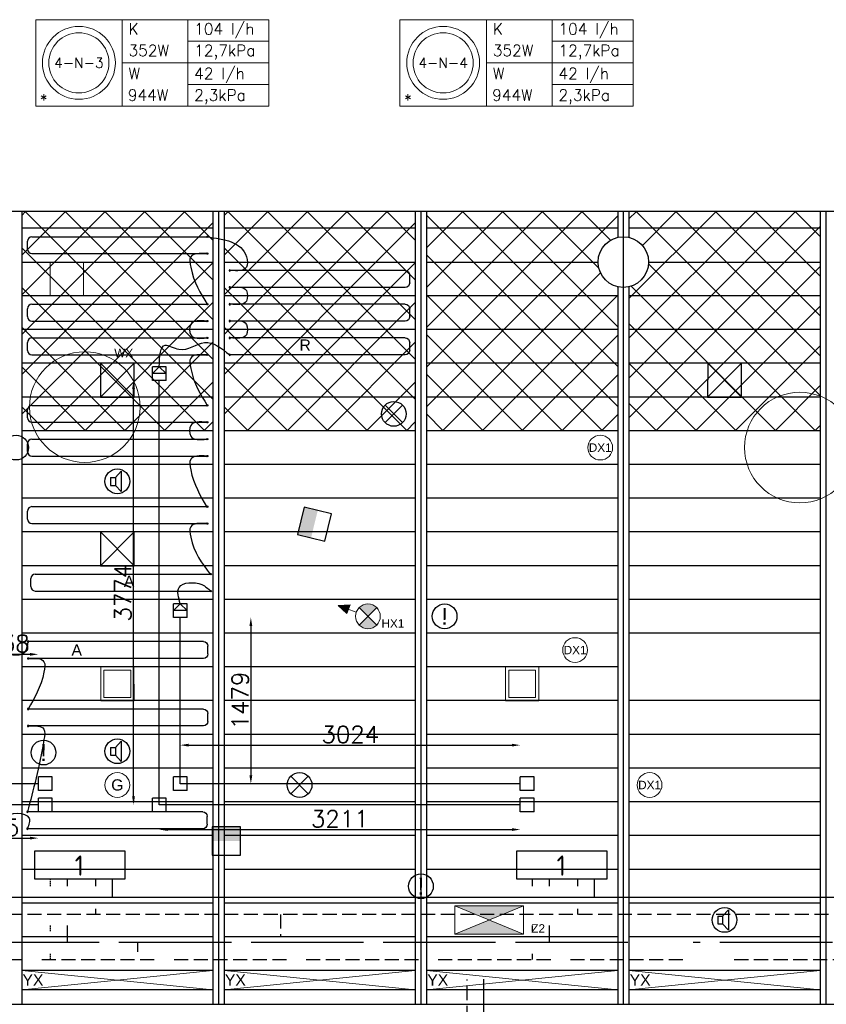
# Model space of a CAD drawing. Extents: x 51386 to 741080, y -643930 to -279818.
# Tile 15 of 34: x 337382 to 344555, y -289561 to -280806. Entities that reach past the tile are written whole.
import ezdxf
from ezdxf.enums import TextEntityAlignment as Align

# ---------------------------------------------------------------- set-up
doc = ezdxf.new("R2010")
doc.units = 0
doc.header["$LTSCALE"] = 25
for name, pattern in [('2322105', [47, 40, -7]), ('2322106', [47, 5, -2, 5, -2, 5, -2, 5, -2, 5, -2, 5, -7]), ('2322107', [2000, 1000, 1000]), ('2322108', [7, 5, -2]), ('DASHED', [0.75, 0.5, -0.25])]:
    doc.linetypes.add(name, pattern=pattern)
doc.layers.get('0').update_dxf_attribs({"linetype": 'CONTINUOUS'})
doc.layers.get('DEFPOINTS').update_dxf_attribs({"linetype": 'CONTINUOUS'})
for name, color, linetype in [('000Vermogens2', 7, 'CONTINUOUS'), ('60', 7, 'CONTINUOUS'), ('KP-bandraster', 5, 'CONTINUOUS'), ('KP-koppelingen', 6, 'CONTINUOUS'), ('KP-leidingen(aanvoer)', 5, 'CONTINUOUS'), ('KP-leidingen(retour)', 1, 'CONTINUOUS'), ('KP-Lucht aanvoer', 6, 'CONTINUOUS'), ('KP-lucht centreline', 2, 'CONTINUOUS'), ('KP-maatvoering', 7, 'CONTINUOUS'), ('KP-Melders', 3, 'CONTINUOUS'), ('KP-Oppervlak', 3, 'CONTINUOUS'), ('KP-panelen', 1, 'CONTINUOUS'), ('KP-registers', 4, 'CONTINUOUS'), ('KP-slangen', 7, 'CONTINUOUS'), ('KP-tekst', 7, 'CONTINUOUS'), ('SYM-W', 7, 'CONTINUOUS'), ('Thermostaat', 160, 'CONTINUOUS'), ('WL5501--', 130, 'CONTINUOUS'), ('WL5501-GKW', 4, 'CONTINUOUS'), ('WL5502--', 130, 'CONTINUOUS'), ('WL561---_AANVOER', 10, 'CONTINUOUS'), ('WL561---_RETOUR', 10, 'CONTINUOUS')]:
    doc.layers.add(name, color=color, linetype=linetype)
for name, color, linetype, lineweight in [('KP-Aluminium', 8, 'CONTINUOUS', 18), ('KP-Lucht retour', 3, 'CONTINUOUS', 18), ('KP-Verlichting', 2, 'CONTINUOUS', 18)]:
    doc.layers.add(name, color=color, linetype=linetype, lineweight=lineweight)
doc.styles.add('arial', font='ARIAL.TTF')
doc.styles.add('BURO-018', font='ISO96.shx', dxfattribs={"height": 90})
doc.styles.add('ISO', font='ISO.SHX')
doc.styles.add('VERWOL-1', font='ROMANS.SHX')
doc.dimstyles.new('MARTIN', dxfattribs={"dimscale": 0, "dimtxt": 50, "dimasz": 75, "dimexe": 4, "dimexo": 4, "dimgap": 20, "dimtad": 1, "dimdec": 0, "dimrnd": 0.01, "dimzin": 1, "dimdsep": 46, "dimtxsty": 'VERWOL-1', "dimcen": -25, "dimdle": 1, "dimclrd": 7, "dimclre": 2, "dimclrt": 7, "dimadec": 0, "dimazin": 0, "dimtfac": 1, "dimtdec": 0, "dimtix": 1, "dimtofl": 0, "dimtmove": 0, "dimatfit": 3, "dimldrblk": 'OBLIQUE', "dimfxl": 0, "dimtvp": 33.333333, "dimtolj": 1, "dimtzin": 1, "dimarcsym": 0})
pattern_1 = [(45, (139619.77, -45455.28), (-176.7767, 176.7767), []), (135, (139619.77, -45455.28), (-176.7767, -176.7767), [])]

# ---------------------------------------------------------------- blocks, each defined once
blk = doc.blocks.new('Register A')
at = {"layer": 'KP-registers', "linetype": 'Continuous'}
for p, q in [((50, 115), (50, 185)), ((90, 225), (1644, 225)), ((90, 75), (1644, 75))]:
    blk.add_line(p, q, dxfattribs=at)
for centre in [(1650, 225), (1650, 75)]:
    blk.add_circle(centre, 6, dxfattribs=at)
for centre, start, end in [((90, 185), 90, 180), ((90, 115), 180, 270)]:
    blk.add_arc(centre, 40, start, end, dxfattribs=at)
blk = doc.blocks.new('*D1529')
at = {"layer": 'DEFPOINTS', "color": 0, "linetype": 'Continuous', "transparency": 16777216}
for p in [(336823, -287787.4), (337547.7, -287787.4), (337547.7, -288083.4)]:
    blk.add_point(p, dxfattribs=at)
at = {"layer": 'KP-maatvoering', "color": 7, "linetype": 'Continuous', "lineweight": -2, "transparency": 16777216}
blk.add_line((336898, -288083.4), (337472.7, -288083.4), dxfattribs=at)
at = {"layer": 'KP-maatvoering', "color": 7, "linetype": 'Continuous', "transparency": 16777216}
for points in [[(336898, -288070.9), (336898, -288095.9), (336823, -288083.4)], [(337472.7, -288070.9), (337472.7, -288095.9), (337547.7, -288083.4)]]:
    blk.add_solid(points, dxfattribs=at)
at = {"layer": 'KP-maatvoering', "color": 7, "linetype": 'Continuous', "transparency": 16777216, "insert": (337185.4, -287988.4), "char_height": 150, "attachment_point": 5, "style": 'VERWOL-1'}
blk.add_mtext('\\A1;725', dxfattribs=at)
blk = doc.blocks.new('_OBLIQUE')
at = {"color": 0, "linetype": 'ByBlock'}
blk.add_line((-0.5, -0.5), (0.5, 0.5), dxfattribs=at)
blk = doc.blocks.new('*D1530')
at = {"layer": 'DEFPOINTS', "color": 0, "linetype": 'Continuous', "transparency": 16777216}
for p in [(337547.7, -286448.9), (337010.2, -287600.2), (337547.7, -287600.2)]:
    blk.add_point(p, dxfattribs=at)
at = {"layer": 'KP-maatvoering', "color": 7, "linetype": 'Continuous', "lineweight": -2, "transparency": 16777216}
blk.add_line((337085.2, -286448.9), (337472.7, -286448.9), dxfattribs=at)
at = {"layer": 'KP-maatvoering', "color": 7, "linetype": 'Continuous', "transparency": 16777216}
for points in [[(337085.2, -286436.4), (337085.2, -286461.4), (337010.2, -286448.9)], [(337472.7, -286436.4), (337472.7, -286461.4), (337547.7, -286448.9)]]:
    blk.add_solid(points, dxfattribs=at)
at = {"layer": 'KP-maatvoering', "color": 7, "linetype": 'Continuous', "transparency": 16777216, "insert": (337279, -286353.9), "char_height": 150, "attachment_point": 5, "style": 'VERWOL-1'}
blk.add_mtext('\\A1;538', dxfattribs=at)
blk = doc.blocks.new('*D1531')
at = {"layer": 'DEFPOINTS', "color": 0, "linetype": 'Continuous', "transparency": 16777216}
for p in [(341833.9, -287256.5), (338810.2, -287539.4), (341833.9, -287600.2)]:
    blk.add_point(p, dxfattribs=at)
at = {"layer": 'KP-maatvoering', "color": 7, "linetype": 'Continuous', "lineweight": -2, "transparency": 16777216}
blk.add_line((338885.2, -287256.5), (341758.9, -287256.5), dxfattribs=at)
at = {"layer": 'KP-maatvoering', "color": 7, "linetype": 'Continuous', "transparency": 16777216}
for points in [[(338885.2, -287244), (338885.2, -287269), (338810.2, -287256.5)], [(341758.9, -287244), (341758.9, -287269), (341833.9, -287256.5)]]:
    blk.add_solid(points, dxfattribs=at)
at = {"layer": 'KP-maatvoering', "color": 7, "linetype": 'Continuous', "transparency": 16777216, "insert": (340322, -287161.5), "char_height": 150, "attachment_point": 5, "style": 'VERWOL-1'}
blk.add_mtext('\\A1;3024', dxfattribs=at)
blk = doc.blocks.new('*D1532')
at = {"layer": 'DEFPOINTS', "color": 0, "linetype": 'Continuous', "transparency": 16777216}
for p in [(338810.2, -286121), (338871, -287600.2), (339437.6, -287600.2)]:
    blk.add_point(p, dxfattribs=at)
at = {"layer": 'KP-maatvoering', "color": 7, "linetype": 'Continuous', "lineweight": -2, "transparency": 16777216}
blk.add_line((339437.6, -286196), (339437.6, -287525.2), dxfattribs=at)
at = {"layer": 'KP-maatvoering', "color": 7, "linetype": 'Continuous', "transparency": 16777216}
for points in [[(339425.1, -286196), (339450.1, -286196), (339437.6, -286121)], [(339425.1, -287525.2), (339450.1, -287525.2), (339437.6, -287600.2)]]:
    blk.add_solid(points, dxfattribs=at)
at = {"layer": 'KP-maatvoering', "color": 7, "linetype": 'Continuous', "transparency": 16777216, "insert": (339342.6, -286860.6), "char_height": 150, "attachment_point": 5, "rotation": 90, "style": 'VERWOL-1'}
blk.add_mtext('\\A1;1479', dxfattribs=at)
blk = doc.blocks.new('*D1533')
at = {"layer": 'DEFPOINTS', "color": 0, "linetype": 'Continuous', "transparency": 16777216}
for p in [(338623, -287787.4), (341833.9, -287787.4), (341833.9, -288007)]:
    blk.add_point(p, dxfattribs=at)
at = {"layer": 'KP-maatvoering', "color": 7, "linetype": 'Continuous', "lineweight": -2, "transparency": 16777216}
blk.add_line((338698, -288007), (341758.9, -288007), dxfattribs=at)
at = {"layer": 'KP-maatvoering', "color": 7, "linetype": 'Continuous', "transparency": 16777216}
for points in [[(338698, -287994.5), (338698, -288019.5), (338623, -288007)], [(341758.9, -287994.5), (341758.9, -288019.5), (341833.9, -288007)]]:
    blk.add_solid(points, dxfattribs=at)
at = {"layer": 'KP-maatvoering', "color": 7, "linetype": 'Continuous', "transparency": 16777216, "insert": (340228.4, -287912), "char_height": 150, "attachment_point": 5, "style": 'VERWOL-1'}
blk.add_mtext('\\A1;3211', dxfattribs=at)
blk = doc.blocks.new('*D1534')
at = {"layer": 'DEFPOINTS', "color": 0, "linetype": 'Continuous', "transparency": 16777216}
for p in [(338394, -284013.5), (338623, -284013.5), (338623, -287787.4)]:
    blk.add_point(p, dxfattribs=at)
at = {"layer": 'KP-maatvoering', "color": 7, "linetype": 'Continuous', "lineweight": -2, "transparency": 16777216}
blk.add_line((338394, -287712.4), (338394, -284088.5), dxfattribs=at)
at = {"layer": 'KP-maatvoering', "color": 7, "linetype": 'Continuous', "transparency": 16777216}
for points in [[(338381.5, -284088.5), (338406.5, -284088.5), (338394, -284013.5)], [(338381.5, -287712.4), (338406.5, -287712.4), (338394, -287787.4)]]:
    blk.add_solid(points, dxfattribs=at)
at = {"layer": 'KP-maatvoering', "color": 7, "linetype": 'Continuous', "transparency": 16777216, "insert": (338299, -285900.5), "char_height": 150, "attachment_point": 5, "rotation": 90, "style": 'VERWOL-1'}
blk.add_mtext('\\A1;3774', dxfattribs=at)
blk = doc.blocks.new('SW30485012')
at = {"color": 0, "linetype": 'Continuous'}
for p, q in [((-2.5, 2.5), (-2.5, -2.5)), ((2.5, 2.5), (-2.5, 2.5)), ((2.5, -2.5), (2.5, 2.5)), ((-2.5, -2.5), (2.5, -2.5))]:
    blk.add_line(p, q, dxfattribs=at)
blk.add_solid([(-2.5, 0), (2.5, 0), (-2.5, -2.5), (2.5, -2.5)], dxfattribs=at)
at = {"color": 0, "linetype": 'Continuous', "style": 'BURO-018', "flags": 1}
blk.add_attdef('W_ID', (0, 0), '', height=1.8, dxfattribs=at)

msp = doc.modelspace()

# ---------------------------------------------------------------- hatches: boundary and pattern name
at = {"layer": 'KP-Aluminium', "linetype": 'Continuous'}
h = msp.add_hatch(dxfattribs=at)
h.set_pattern_fill('ANSI37', color=256, scale=2000)
h.set_pattern_definition(pattern_1)
h.paths.add_polyline_path([(339099.9, -282511), (337399.9, -282511), (337399.9, -282661), (339099.9, -282661)])
h.paths.add_polyline_path([(339099.9, -282661), (337399.9, -282661), (337399.9, -282961), (339099.9, -282961)])
h.paths.add_polyline_path([(339099.9, -282961), (337399.9, -282961), (337399.9, -283261), (339099.9, -283261)])
h.paths.add_polyline_path([(339099.9, -283261), (337399.9, -283261), (337399.9, -283561), (339099.9, -283561)])
h.paths.add_polyline_path([(339099.9, -283561), (337399.9, -283561), (337399.9, -283861), (339099.9, -283861)])
h.paths.add_polyline_path([(339099.9, -283861), (337399.9, -283861), (337399.9, -284161), (339099.9, -284161)])
h.paths.add_polyline_path([(339099.9, -284161), (337399.9, -284161), (337399.9, -284461), (339099.9, -284461)])
h = msp.add_hatch(dxfattribs=at)
h.set_pattern_fill('ANSI37', color=256, scale=2000)
h.set_pattern_definition([(45, (141419.77, -45455.28), (-176.7767, 176.7767), []), (135, (141419.77, -45455.28), (-176.7767, -176.7767), [])])
h.paths.add_polyline_path([(340899.9, -282511), (339199.9, -282511), (339199.9, -282661), (340899.9, -282661)])
h.paths.add_polyline_path([(340899.9, -282661), (339199.9, -282661), (339199.9, -282961), (340899.9, -282961)])
h.paths.add_polyline_path([(340899.9, -282961), (339199.9, -282961), (339199.9, -283261), (340899.9, -283261)])
h.paths.add_polyline_path([(340899.9, -283261), (339199.9, -283261), (339199.9, -283561), (340899.9, -283561)])
h.paths.add_polyline_path([(340899.9, -283561), (339199.9, -283561), (339199.9, -283861), (340899.9, -283861)])
h.paths.add_polyline_path([(340899.9, -283861), (339199.9, -283861), (339199.9, -284161), (340899.9, -284161)])
h.paths.add_polyline_path([(340899.9, -284161), (339199.9, -284161), (339199.9, -284461), (340899.9, -284461)])
h = msp.add_hatch(dxfattribs=at)
h.set_pattern_fill('ANSI37', color=256, scale=2000)
h.set_pattern_definition(pattern_1)
h.paths.add_polyline_path([(342699.9, -282511), (340999.9, -282511), (340999.9, -282661), (342699.9, -282661)])
h.paths.add_polyline_path([(342699.9, -282741.6), (342699.9, -282661), (340999.9, -282661), (340999.9, -282961), (342524.9, -282961, -0.350001)])
h.paths.add_polyline_path([(342524.9, -282961), (340999.9, -282961), (340999.9, -283261), (342699.9, -283261), (342699.9, -283180.4, -0.350001)])
h.paths.add_polyline_path([(342699.9, -283261), (340999.9, -283261), (340999.9, -283561), (342699.9, -283561)])
h.paths.add_polyline_path([(342699.9, -283561), (340999.9, -283561), (340999.9, -283861), (342699.9, -283861)])
h.paths.add_polyline_path([(342699.9, -283861), (340999.9, -283861), (340999.9, -284161), (342699.9, -284161)])
h.paths.add_polyline_path([(342699.9, -284161), (340999.9, -284161), (340999.9, -284461), (342699.9, -284461)])
h = msp.add_hatch(dxfattribs=at)
h.set_pattern_fill('ANSI37', color=256, scale=2000)
h.set_pattern_definition([(45, (146819.77, -45455.28), (-176.7767, 176.7767), []), (135, (146819.77, -45455.28), (-176.7767, -176.7767), [])])
h.paths.add_polyline_path([(344499.9, -282511), (342799.9, -282511), (342799.9, -282661), (344499.9, -282661)])
h.paths.add_polyline_path([(344499.9, -282661), (342799.9, -282661), (342799.9, -282741.6, -0.350001), (342974.9, -282961), (344499.9, -282961)])
h.paths.add_polyline_path([(344499.9, -282961), (342974.9, -282961, -0.350001), (342799.9, -283180.4), (342799.9, -283261), (344499.9, -283261)])
h.paths.add_polyline_path([(344499.9, -283261), (342799.9, -283261), (342799.9, -283561), (344499.9, -283561)])
h.paths.add_polyline_path([(344499.9, -283561), (342799.9, -283561), (342799.9, -283861), (344499.9, -283861)])
h.paths.add_polyline_path([(344499.9, -283861), (342799.9, -283861), (342799.9, -284161), (344499.9, -284161)])
h.paths.add_polyline_path([(344499.9, -284161), (342799.9, -284161), (342799.9, -284461), (344499.9, -284461)])
at = {"layer": 'KP-Verlichting', "linetype": 'Continuous'}
h = msp.add_hatch(color=256, dxfattribs=at)
h.paths.add_polyline_path([(340213.9, -286013.9), (340305.8, -286047.6), (340320.3, -286008.1)])
h.paths.add_polyline_path([(340213.9, -286013.9), (340291.3, -286087.1), (340305.8, -286047.6)])
h = msp.add_hatch(color=256, dxfattribs=at)
h.paths.add_polyline_path([(340400.9, -286033.2), (340478.6, -286111), (340556.4, -286033.2, 0.414214)])
h.paths.add_polyline_path([(340400.9, -286188.8, 0.414214), (340556.4, -286188.8), (340478.6, -286111)])
h = msp.add_hatch(color=256, dxfattribs=at)
h.paths.add_polyline_path([(341252, -288685.3), (341556.7, -288811), (341861.5, -288685.3)])
h.paths.add_polyline_path([(341861.5, -288936.7), (341556.7, -288811), (341252, -288936.7)])
h = msp.add_hatch(color=256, dxfattribs=at)
h.dxf.hatch_style = 1
h.paths.add_polyline_path([(337299.9, -289261), (335599.9, -289261), (336449.9, -289346)])
h.paths.add_polyline_path([(336449.9, -289346), (335599.9, -289431), (337299.9, -289431)])
h.paths.add_polyline_path([(336994.2, -289474.4), (337440.4, -289474.4), (337440.4, -289172.8), (336994.2, -289172.8)], flags=9)
h = msp.add_hatch(color=256, dxfattribs=at)
h.dxf.hatch_style = 1
h.paths.add_polyline_path([(336449.9, -289346), (335599.9, -289431), (337299.9, -289431)])
h.paths.add_polyline_path([(337299.9, -289261), (335599.9, -289261), (336449.9, -289346)])
h.paths.add_polyline_path([(336994.2, -289474.4), (337440.4, -289474.4), (337440.4, -289172.8), (336994.2, -289172.8)], flags=9)

# ---------------------------------------------------------------- linework, layer by layer
at = {"layer": '000Vermogens2', "linetype": 'Continuous', "lineweight": 0}
for p, q in [((337524.2, -280805.9), (337524.2, -281573.8)), ((337524.2, -280805.9), (339597.1, -280805.9)), ((338292.1, -280805.9), (338292.1, -281573.8)), ((338877.4, -281189.8), (338877.4, -280805.9)), ((339597.1, -280805.9), (339597.1, -281573.8)), ((340763.7, -280805.9), (340763.7, -281573.8)), ((340763.7, -280805.9), (342836.6, -280805.9)), ((341531.6, -280805.9), (341531.6, -281573.8)), ((342116.8, -281189.8), (342116.8, -280805.9)), ((342836.6, -280805.9), (342836.6, -281573.8)), ((338877.4, -280997.9), (339597.1, -280997.9)), ((342116.8, -280997.9), (342836.6, -280997.9)), ((338292.1, -281189.8), (339597.1, -281189.8)), ((338877.4, -281189.8), (338877.4, -281573.8)), ((341531.6, -281189.8), (342836.6, -281189.8)), ((342116.8, -281189.8), (342116.8, -281573.8)), ((338877.4, -281381.8), (339597.1, -281381.8)), ((342116.8, -281381.8), (342836.6, -281381.8)), ((337524.2, -281573.8), (339597.1, -281573.8)), ((340763.7, -281573.8), (342836.6, -281573.8))]:
    msp.add_line(p, q, dxfattribs=at)
for centre, radius in [((337908.2, -281189.8), 324.2), ((337908.2, -281189.8), 267.6), ((341147.6, -281189.8), 324.2), ((341147.6, -281189.8), 267.6)]:
    msp.add_circle(centre, radius, dxfattribs=at)
at = {"layer": 'KP-bandraster', "linetype": 'Continuous'}
for p, q in [((337399.9, -282511), (337399.9, -289561)), ((339099.9, -282511), (339099.9, -289561)), ((339199.9, -282511), (339199.9, -289561)), ((340899.9, -282511), (340899.9, -289561)), ((340999.9, -282511), (340999.9, -289561)), ((342699.9, -282511), (342699.9, -282741.6)), ((342799.9, -282511), (342799.9, -282741.6)), ((344499.9, -282511), (344499.9, -289561)), ((342699.9, -283180.4), (342699.9, -289561)), ((342799.9, -283180.4), (342799.9, -289561))]:
    msp.add_line(p, q, dxfattribs=at)
msp.add_circle((342749.9, -282961), 225, dxfattribs=at)
at = {"layer": 'KP-koppelingen', "linetype": 'Continuous'}
for p, q in [((338562.2, -284013.5), (338562.2, -283891.9)), ((338683.9, -283891.9), (338562.2, -283891.9)), ((338562.2, -283952.7), (338623, -283891.9)), ((338623, -283891.9), (338683.8, -283952.7)), ((338683.8, -284013.6), (338683.9, -283891.9)), ((338683.8, -283952.7), (338562.2, -283952.7)), ((338683.8, -284013.6), (338562.2, -284013.5)), ((338749.4, -286121), (338749.4, -285999.3)), ((338871.1, -285999.4), (338749.4, -285999.3)), ((338749.4, -286060.2), (338810.2, -285999.3)), ((338810.2, -285999.3), (338871, -286060.2)), ((338871, -286121), (338871.1, -285999.4)), ((338871, -286060.2), (338749.4, -286060.2)), ((338871, -286121), (338749.4, -286121)), ((337547.7, -287661), (337547.7, -287539.4)), ((337669.4, -287539.4), (337547.7, -287539.4)), ((337669.3, -287661.1), (337669.4, -287539.4)), ((338749.4, -287661), (338749.4, -287539.4)), ((338871, -287539.4), (338749.4, -287539.4)), ((338871, -287661.1), (338871, -287539.4)), ((341833.9, -287661), (341833.9, -287539.4)), ((341955.5, -287539.4), (341833.9, -287539.4)), ((341955.5, -287661.1), (341955.5, -287539.4)), ((337669.3, -287661.1), (337547.7, -287661)), ((338871, -287661.1), (338749.4, -287661)), ((341955.5, -287661.1), (341833.9, -287661)), ((337547.7, -287848.2), (337547.7, -287726.6)), ((337669.4, -287726.6), (337547.7, -287726.6)), ((337669.3, -287848.3), (337669.4, -287726.6)), ((338562.2, -287848.2), (338562.2, -287726.6)), ((338683.8, -287726.6), (338562.2, -287726.6)), ((338683.8, -287848.3), (338683.8, -287726.6)), ((341833.9, -287848.2), (341833.9, -287726.6)), ((341955.5, -287726.6), (341833.9, -287726.6)), ((341955.5, -287848.3), (341955.5, -287726.6)), ((337669.3, -287848.3), (337547.7, -287848.2)), ((338683.8, -287848.3), (338562.2, -287848.2)), ((341955.5, -287848.3), (341833.9, -287848.2))]:
    msp.add_line(p, q, dxfattribs=at)
at = {"layer": 'KP-leidingen(aanvoer)', "linetype": 'Continuous'}
for p, q in [((338810.2, -287600.2), (338810.2, -286121)), ((337547.7, -287600.2), (337010.2, -287600.2)), ((341833.9, -287600.2), (338810.2, -287600.2))]:
    msp.add_line(p, q, dxfattribs=at)
at = {"layer": 'KP-leidingen(retour)', "linetype": 'Continuous'}
for p, q in [((338623, -287787.4), (338623, -284013.5)), ((337547.7, -287787.4), (336823, -287787.4)), ((341833.9, -287787.4), (338623, -287787.4))]:
    msp.add_line(p, q, dxfattribs=at)
at = {"layer": 'KP-Lucht aanvoer', "linetype": 'Continuous'}
for p, q in [((338100.1, -283861), (338099.9, -284161)), ((338099.9, -284161), (338399.8, -283861)), ((338399.8, -283861), (338100.1, -283861)), ((338100.1, -283861), (338399.9, -284161)), ((338399.9, -284161), (338399.8, -283861)), ((343500, -283861), (343499.9, -284161)), ((343499.9, -284161), (343799.7, -283861)), ((343799.7, -283861), (343500, -283861)), ((343500, -283861), (343799.9, -284161)), ((343799.9, -284161), (343799.7, -283861)), ((338099.9, -284161), (338399.9, -284161)), ((343499.9, -284161), (343799.9, -284161)), ((338100.1, -285361), (338099.9, -285661)), ((338099.9, -285661), (338399.8, -285361)), ((338399.8, -285361), (338100.1, -285361)), ((338100.1, -285361), (338399.9, -285661)), ((338399.9, -285661), (338399.8, -285361)), ((338099.9, -285661), (338399.9, -285661))]:
    msp.add_line(p, q, dxfattribs=at)
at = {"layer": 'KP-lucht centreline', "linetype": 'Continuous'}
for p, q in [((339149.9, -282511), (339149.9, -289561)), ((340949.9, -282511), (340949.9, -289561)), ((342749.9, -282511), (342749.9, -289561)), ((344549.9, -282511), (344549.9, -289561))]:
    msp.add_line(p, q, dxfattribs=at)
at = {"layer": 'KP-Lucht retour', "linetype": 'Continuous'}
for p, q in [((337652.1, -282961), (337651.8, -283261)), ((337947.9, -282961), (337652.1, -282961)), ((337948.2, -283261), (337947.9, -282961)), ((337651.8, -283261), (337879.8, -283261)), ((337879.8, -283261), (337948.2, -283261)), ((338102.4, -286561.3), (338102.1, -286861.3)), ((338398.2, -286561.3), (338102.4, -286561.3)), ((338131.2, -286590.5), (338130.9, -286832.1)), ((338131.2, -286590.5), (338369.5, -286590.5)), ((338369.7, -286832.1), (338369.5, -286590.5)), ((338398.5, -286861.3), (338398.2, -286561.3)), ((341702.2, -286561.1), (341701.9, -286861.1)), ((341998, -286561.1), (341702.2, -286561.1)), ((341731, -286590.3), (341730.7, -286831.9)), ((341731, -286590.3), (341969.2, -286590.3)), ((341969.5, -286831.9), (341969.2, -286590.3)), ((341998.3, -286861.1), (341998, -286561.1)), ((338102.1, -286861.3), (338330.1, -286861.3)), ((338130.9, -286832.1), (338369.7, -286832.1)), ((338330.1, -286861.3), (338398.5, -286861.3)), ((341701.9, -286861.1), (341929.9, -286861.1)), ((341730.7, -286831.9), (341969.5, -286831.9)), ((341929.9, -286861.1), (341998.3, -286861.1))]:
    msp.add_line(p, q, dxfattribs=at)
at = {"layer": 'KP-Melders', "linetype": 'Continuous'}
for p, q in [((340631.1, -284388.8), (340786.7, -284233.2)), ((340631.1, -284233.2), (340786.7, -284388.8)), ((338190.1, -284876.6), (338233.1, -284876.6)), ((338190.1, -284876.6), (338190.1, -284946.6)), ((338233.1, -284876.6), (338285.1, -284821.2)), ((338233.1, -284876.6), (338233.1, -284946.6)), ((338285.1, -284821.2), (338285.1, -285001.9)), ((338190.1, -284946.6), (338233.1, -284946.6)), ((338190.1, -284946.6), (338233.1, -284946.6)), ((338233.1, -284946.6), (338285.1, -285001.9)), ((338233.1, -287276.6), (338285.1, -287221.2)), ((338285.1, -287221.2), (338285.1, -287401.9)), ((338190.1, -287276.6), (338233.1, -287276.6)), ((338190.1, -287276.6), (338190.1, -287346.6)), ((338233.1, -287276.6), (338233.1, -287346.6)), ((338190.1, -287346.6), (338233.1, -287346.6)), ((338190.1, -287346.6), (338233.1, -287346.6)), ((338233.1, -287346.6), (338285.1, -287401.9)), ((339792.9, -287688.8), (339948.5, -287533.2)), ((339792.9, -287533.2), (339948.5, -287688.8)), ((343633.1, -288776.6), (343685.1, -288721.2)), ((343685.1, -288721.2), (343685.1, -288901.9)), ((343590.1, -288776.6), (343633.1, -288776.6)), ((343590.1, -288776.6), (343590.1, -288846.6)), ((343633.1, -288776.6), (343633.1, -288846.6)), ((343590.1, -288846.6), (343633.1, -288846.6)), ((343590.1, -288846.6), (343633.1, -288846.6)), ((343633.1, -288846.6), (343685.1, -288901.9))]:
    msp.add_line(p, q, dxfattribs=at)
for centre in [(340708.9, -284311), (337349.9, -284611), (338249.9, -284911), (341160.7, -286111), (337593.5, -287322.5), (338249.9, -287311), (339870.7, -287611), (340949.9, -288511), (343649.9, -288811)]:
    msp.add_circle(centre, 110, dxfattribs=at)
at = {"layer": 'KP-Oppervlak', "linetype": 'Continuous'}
for p, q in [((397199.9, -282511), (327899.9, -282511)), ((335499.9, -289561), (346400.1, -289561))]:
    msp.add_line(p, q, dxfattribs=at)
at = {"layer": 'KP-panelen', "linetype": 'Continuous'}
for p, q in [((339099.9, -282661), (337399.9, -282661)), ((340899.9, -282661), (339199.9, -282661)), ((342699.9, -282661), (340999.9, -282661)), ((344499.9, -282661), (342799.9, -282661)), ((337399.9, -282961), (339099.9, -282961)), ((339199.9, -282961), (340899.9, -282961)), ((340999.9, -282961), (342524.9, -282961)), ((342974.9, -282961), (344499.9, -282961)), ((339099.9, -283261), (337399.9, -283261)), ((340899.9, -283261), (339199.9, -283261)), ((342699.9, -283261), (340999.9, -283261)), ((344499.9, -283261), (342799.9, -283261)), ((339099.9, -283561), (337399.9, -283561)), ((340899.9, -283561), (339199.9, -283561)), ((342699.9, -283561), (340999.9, -283561)), ((344499.9, -283561), (342799.9, -283561)), ((339099.9, -283861), (337399.9, -283861)), ((340899.9, -283861), (339199.9, -283861)), ((342699.9, -283861), (340999.9, -283861)), ((344499.9, -283861), (342799.9, -283861)), ((339099.9, -284161), (337399.9, -284161)), ((340899.9, -284161), (339199.9, -284161)), ((342699.9, -284161), (340999.9, -284161)), ((344499.9, -284161), (342799.9, -284161)), ((339099.9, -284461), (337399.9, -284461)), ((340899.9, -284461), (339199.9, -284461)), ((342699.9, -284461), (340999.9, -284461)), ((344499.9, -284461), (342799.9, -284461)), ((339099.9, -284761), (337399.9, -284761)), ((340899.9, -284761), (339199.9, -284761)), ((342699.9, -284761), (340999.9, -284761)), ((344499.9, -284761), (342799.9, -284761)), ((339099.9, -285061), (337399.9, -285061)), ((340899.9, -285061), (339199.9, -285061)), ((342699.9, -285061), (340999.9, -285061)), ((344499.9, -285061), (342799.9, -285061)), ((339099.9, -285361), (337399.9, -285361)), ((340899.9, -285361), (339199.9, -285361)), ((342699.9, -285361), (340999.9, -285361)), ((344499.9, -285361), (342799.9, -285361)), ((339099.9, -285661), (337399.9, -285661)), ((340899.9, -285661), (339199.9, -285661)), ((342699.9, -285661), (340999.9, -285661)), ((344499.9, -285661), (342799.9, -285661)), ((339099.9, -285961), (337399.9, -285961)), ((340899.9, -285961), (339199.9, -285961)), ((342699.9, -285961), (340999.9, -285961)), ((344499.9, -285961), (342799.9, -285961)), ((339099.9, -286261), (337399.9, -286261)), ((340899.9, -286261), (339199.9, -286261)), ((342699.9, -286261), (340999.9, -286261)), ((344499.9, -286261), (342799.9, -286261)), ((339099.9, -286561), (337399.9, -286561)), ((340899.9, -286561), (339199.9, -286561)), ((342699.9, -286561), (340999.9, -286561)), ((339099.9, -286861), (337399.9, -286861)), ((340899.9, -286861), (339199.9, -286861)), ((342699.9, -286861), (340999.9, -286861)), ((344499.9, -286861), (342799.9, -286861)), ((339099.9, -287161), (337399.9, -287161)), ((340899.9, -287161), (339199.9, -287161)), ((342699.9, -287161), (340999.9, -287161)), ((344499.9, -287161), (342799.9, -287161)), ((339099.9, -287461), (337399.9, -287461)), ((340899.9, -287461), (339199.9, -287461)), ((342699.9, -287461), (340999.9, -287461)), ((344499.9, -287461), (342799.9, -287461)), ((339099.9, -287761), (337399.9, -287761)), ((340899.9, -287761), (339199.9, -287761)), ((342699.9, -287761), (340999.9, -287761)), ((344499.9, -287761), (342799.9, -287761)), ((339099.9, -288061), (337399.9, -288061)), ((340899.9, -288061), (339199.9, -288061)), ((342699.9, -288061), (340999.9, -288061)), ((344499.9, -288061), (342799.9, -288061)), ((339099.9, -288361), (337399.9, -288361)), ((340899.9, -288361), (339199.9, -288361)), ((342699.9, -288361), (340999.9, -288361)), ((344499.9, -288361), (342799.9, -288361)), ((339099.9, -288661), (337399.9, -288661)), ((340899.9, -288661), (339199.9, -288661)), ((342699.9, -288661), (340999.9, -288661)), ((344499.9, -288661), (342799.9, -288661)), ((339099.9, -288961), (337399.9, -288961)), ((340899.9, -288961), (339199.9, -288961)), ((342699.9, -288961), (340999.9, -288961)), ((344499.9, -288961), (342799.9, -288961)), ((339099.9, -289261), (337399.9, -289261)), ((340899.9, -289261), (339199.9, -289261)), ((340899.9, -289261), (339199.9, -289261)), ((342699.9, -289261), (340999.9, -289261)), ((344499.9, -289261), (342799.9, -289261)), ((344499.9, -289261), (342799.9, -289261)), ((344499.9, -289261), (342799.9, -289261)), ((339099.9, -289431), (337399.9, -289431)), ((340899.9, -289431), (339199.9, -289431)), ((342699.9, -289431), (340999.9, -289431)), ((344499.9, -289431), (342799.9, -289431))]:
    msp.add_line(p, q, dxfattribs=at)
at = {"layer": 'KP-slangen', "linetype": 'Continuous'}
for points in [[(339043.9, -282736), (339397.7, -282914.9), (339397.7, -283007.7), (339255.9, -283036)], [(339043.9, -282886), (338902.2, -282914.9), (338902.2, -283007.7), (339049.9, -283336)], [(339255.9, -283186), (339397.7, -283214.9), (339397.7, -283307.7), (339255.9, -283336)], [(339043.9, -283486), (338902.2, -283514.9), (338902.2, -283607.7), (339043.9, -283636)], [(339255.9, -283486), (339397.7, -283514.9), (339397.7, -283607.7), (339255.9, -283636)], [(338623, -283891.9), (338674.8, -283700.2), (338796.9, -283736.8), (339026.3, -283675.8), (339249.9, -283786)], [(339043.9, -283786), (338902.2, -283814.9), (338902.2, -283907.7), (339049.9, -284236)], [(339043.9, -284386), (338902.2, -284414.9), (338902.2, -284507.7), (339043.9, -284536)], [(339043.9, -284686), (338902.2, -284714.9), (338902.2, -284807.7), (339043.9, -285136)], [(339043.9, -285286), (338902.2, -285314.9), (338902.2, -285407.7), (339074.4, -285736)], [(338810.2, -285999.3), (338799.2, -285853.9), (339001.9, -285829.5), (339080.4, -285886)], [(337010.2, -286622.3), (337010.2, -286422.2), (337434.2, -286422.2), (337455.9, -286336)], [(337455.9, -286486), (337597.7, -286514.9), (337597.7, -286607.7), (337455.9, -286936)], [(337455.9, -287086), (337597.7, -287114.9), (337597.7, -287207.7), (337450.1, -287849.7)], [(337250.8, -287986), (337250.8, -287904.5), (337465.1, -287904.5), (337450.1, -287999.7)]]:
    msp.add_spline(points, degree=3, dxfattribs=at)
at = {"layer": 'KP-Verlichting', "linetype": 'Continuous'}
for p, q in [((340213.9, -286013.9), (340320.3, -286008.1)), ((340375.4, -286073.1), (340213.9, -286013.9)), ((340213.9, -286013.9), (340291.3, -286087.1)), ((340291.3, -286087.1), (340320.3, -286008.1)), ((340556.4, -286188.8), (340400.9, -286033.2)), ((340400.9, -286188.8), (340556.4, -286033.2)), ((341252, -288685.3), (341861.5, -288685.3)), ((341252, -288936.7), (341252, -288685.3)), ((341252, -288936.7), (341861.5, -288685.3)), ((341252, -288685.3), (341861.5, -288936.7)), ((341861.5, -288685.3), (341861.5, -288936.7)), ((341861.5, -288936.7), (341252, -288936.7)), ((337399.9, -289431), (339099.9, -289261)), ((337399.9, -289261), (339099.9, -289431)), ((339199.9, -289431), (340899.9, -289261)), ((339199.9, -289261), (340899.9, -289431)), ((340999.9, -289431), (342699.9, -289261)), ((340999.9, -289261), (342699.9, -289431)), ((342799.9, -289431), (344499.9, -289261)), ((342799.9, -289261), (344499.9, -289431))]:
    msp.add_line(p, q, dxfattribs=at)
for centre, radius in [((337960.6, -284250.7), 491.8), ((344319.6, -284610.1), 491.8), ((342544.7, -284611), 110), ((340478.6, -286111), 110), ((340478.6, -286111), 110), ((342320.8, -286411), 110), ((338249.9, -287611), 110), ((342983.4, -287611), 110)]:
    msp.add_circle(centre, radius, dxfattribs=at)
at = {"layer": 'SYM-W', "color": 2, "linetype": 'Continuous'}
for points in [[(338317.4, -288447.7), (337517.4, -288447.7), (337517.4, -288197.7), (338317.4, -288197.7)], [(342603.6, -288447.7), (341803.6, -288447.7), (341803.6, -288197.7), (342603.6, -288197.7)]]:
    msp.add_lwpolyline(points, close=True, dxfattribs=at)
at = {"layer": 'WL5501--', "linetype": '2322105'}
for p, q in [((337806.9, -288511.7), (337806.9, -288447.7)), ((342093.1, -288511.7), (342093.1, -288447.7)), ((337806.9, -289011.7), (337806.9, -288861.7)), ((342093.1, -289011.7), (342093.1, -288861.7)), ((342789.5, -289011.7), (334054, -289011.7)), ((338431, -289093.4), (338431, -289011.7)), ((346959.2, -289011.7), (343369.5, -289011.7))]:
    msp.add_line(p, q, dxfattribs=at)
at = {"layer": 'WL5501-GKW', "linetype": 'DASHED'}
for p, q in [((337656.9, -288511.7), (337656.9, -288447.7)), ((337656.9, -288911.7), (337656.9, -288861.7)), ((337656.9, -289161.7), (337656.9, -289111.7))]:
    msp.add_line(p, q, dxfattribs=at)
at = {"layer": 'WL5502--', "linetype": '2322106'}
for p, q in [((341943.1, -288511.7), (341943.1, -288447.7)), ((341943.1, -288911.7), (341943.1, -288861.7)), ((334054, -289161.7), (343285.2, -289161.7)), ((341943.1, -289161.7), (341943.1, -289111.7)), ((343736.7, -289161.7), (347408.7, -289161.7))]:
    msp.add_line(p, q, dxfattribs=at)
at = {"layer": 'WL561---_AANVOER', "linetype": '2322107'}
for p, q in [((338206.9, -288611.7), (338206.9, -288447.7)), ((342493.1, -288611.7), (342493.1, -288447.7)), ((345889.2, -288611.7), (334054, -288611.7)), ((341510.8, -293724.8), (341510.8, -289336.7))]:
    msp.add_line(p, q, dxfattribs=at)
at = {"layer": 'WL561---_RETOUR', "linetype": '2322108'}
for p, q in [((338056.9, -288447.7), (338056.9, -288511.7)), ((342343.1, -288447.7), (342343.1, -288511.7)), ((338056.9, -288711.7), (338056.9, -288761.7)), ((342343.1, -288711.7), (342343.1, -288761.7)), ((357175.9, -288761.7), (334054, -288761.7)), ((339700.6, -288761.7), (339700.6, -288953.7)), ((341360.8, -293724.8), (341360.8, -289340.6))]:
    msp.add_line(p, q, dxfattribs=at)

# ---------------------------------------------------------------- block references
at = {"layer": 'KP-registers', "linetype": 'Continuous'}
for p in [(337399.9, -282961), (337399.9, -283561), (337399.9, -283861), (337399.9, -284461), (337399.9, -284761), (337399.9, -285361), (337430.4, -285961)]:
    msp.add_blockref('Register A', p, dxfattribs=at)
at = {"layer": 'KP-registers', "linetype": 'Continuous', "xscale": -1}
for p in [(340899.9, -283261), (340899.9, -283561), (340899.9, -283861), (339105.9, -286561), (339105.9, -287161), (339100.1, -288074.7)]:
    msp.add_blockref('Register A', p, dxfattribs=at)
at = {"layer": 'Thermostaat', "xscale": 50, "yscale": 50, "zscale": 50}
for p, rotation in [((340002.4, -285292.2), 256.220658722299), ((339219.1, -288108.4), 180)]:
    msp.add_blockref('SW30485012', p, dxfattribs=dict(at, rotation=rotation))

# ---------------------------------------------------------------- texts
at = {"layer": '000Vermogens2', "linetype": 'Continuous', "lineweight": 0, "style": 'VERWOL-1'}
for s, p in [('K', (338349.9, -280938)), ('104 l/h', (338933.6, -280938)), ('K', (341589.3, -280938)), ('104 l/h', (342173.1, -280938)), ('352W', (338349.9, -281129.9)), ('12,7kPa', (338933.6, -281129.9)), ('352W', (341589.3, -281129.9)), ('12,7kPa', (342173.1, -281129.9)), ('W', (338349.9, -281334.3)), ('42 l/h', (338933.6, -281334.3)), ('W', (341589.3, -281334.3)), ('42 l/h', (342173.1, -281334.3)), ('*', (337561.2, -281567.4)), ('944W', (338343.8, -281526.3)), ('2,3kPa', (338933.6, -281526.3)), ('*', (340800.6, -281567.4)), ('944W', (341583.2, -281526.3)), ('2,3kPa', (342173.1, -281526.3))]:
    msp.add_text(s, height=100, dxfattribs=at).set_placement(p)
for s, p in [('4-N-3', (337908.2, -281189.8)), ('4-N-4', (341147.6, -281189.8))]:
    msp.add_text(s, height=90, dxfattribs=at).set_placement(p, align=Align.MIDDLE_CENTER)
at = {"layer": '60', "color": 1, "linetype": 'Continuous', "style": 'ISO'}
for p in [(337871.1, -288417.4), (342157.2, -288417.4)]:
    msp.add_text('1', height=180, dxfattribs=at).set_placement(p)
at = {"layer": 'KP-Melders', "linetype": 'Continuous', "char_height": 150, "attachment_point": 5, "style": 'arial'}
for insert in [(341160.7, -286111), (337593.5, -287322.5), (340949.9, -288511)]:
    msp.add_mtext('\\A1;!', dxfattribs=dict(at, insert=insert))
at = {"layer": 'KP-tekst', "linetype": 'Continuous', "char_height": 100, "attachment_point": 5, "style": 'arial'}
for s, insert in [('\\A1;R', (339920.4, -283699.2)), ('\\A1;A', (338354.5, -285799.6)), ('\\A1;A', (337888.8, -286410.5))]:
    msp.add_mtext(s, dxfattribs=dict(at, insert=insert))
at = {"layer": 'KP-Verlichting', "linetype": 'Continuous', "attachment_point": 5, "style": 'arial'}
for s, insert, char_height in [('\\A1;WX', (338307.2, -283769.4), 75), ('\\A1;DX1', (342544.7, -284611), 75), ('\\A1;HX1', (340700.9, -286174.4), 75), ('\\A1;DX1', (342320.8, -286411), 75), ('\\A1;G', (338249.9, -287611), 100), ('\\A1;DX1', (342983.4, -287611), 75), ('\\A1;Z2', (341992.4, -288886.3), 75), ('\\A1;YX', (337499.5, -289344.6), 100), ('\\A1;YX', (339299.5, -289344.6), 100), ('\\A1;YX', (341099.5, -289344.6), 100), ('\\A1;YX', (342899.5, -289344.6), 100)]:
    msp.add_mtext(s, dxfattribs=dict(at, insert=insert, char_height=char_height))

# ---------------------------------------------------------------- dimensions: what is measured, and where the dimension line sits
at = {"layer": 'KP-maatvoering', "linetype": 'Continuous'}
for base, p1, p2, picture, middle in [((338394, -284013.5), (338623, -287787.4), (338623, -284013.5), '*D1534', (338299, -285900.5)), ((339437.6, -287600.2), (338810.2, -286121), (338871, -287600.2), '*D1532', (339342.6, -286860.6))]:
    dim = msp.add_linear_dim(base=base, p1=p1, p2=p2, angle=90, dimstyle='MARTIN', override={"dimscale": 1, "dimtxt": 150, "dimse1": 1, "dimse2": 1}, dxfattribs=at)
    dim.commit()
    dim.dimension.update_dxf_attribs({"geometry": picture, "text_midpoint": middle})
for base, p1, p2, picture, middle in [((337547.7125, -286448.9252), (337010.2101, -287600.2238), (337547.7125, -287600.2238), '*D1530', (337278.9613, -286353.9252)), ((341833.9, -287256.5), (338810.2, -287539.4), (341833.9, -287600.2), '*D1531', (340322, -287161.5)), ((337547.7, -288083.4), (336823, -287787.4), (337547.7, -287787.4), '*D1529', (337185.4, -287988.4)), ((341833.9, -288007), (338623, -287787.4), (341833.9, -287787.4), '*D1533', (340228.4, -287912))]:
    dim = msp.add_linear_dim(base=base, p1=p1, p2=p2, dimstyle='MARTIN', override={"dimscale": 1, "dimtxt": 150, "dimse1": 1, "dimse2": 1}, dxfattribs=at)
    dim.commit()
    dim.dimension.update_dxf_attribs({"geometry": picture, "text_midpoint": middle})

doc.saveas('drawing.dxf')
